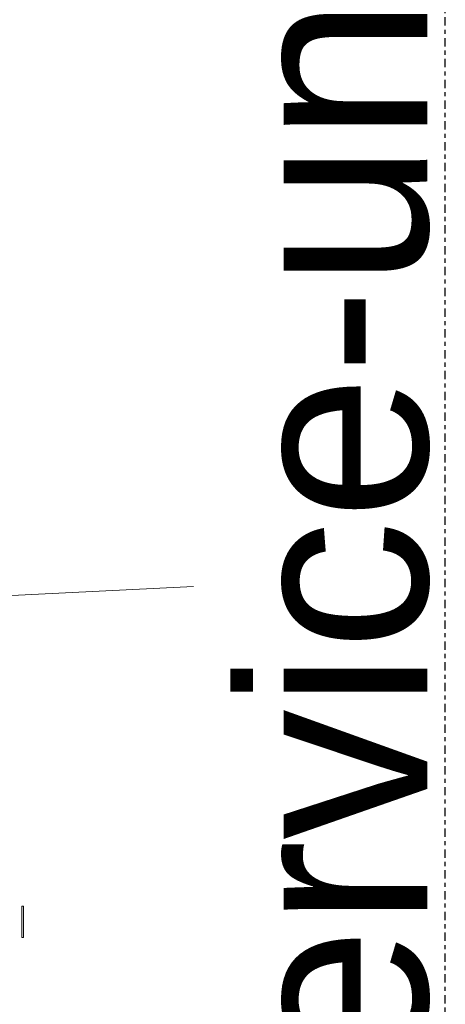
# Model space of a CAD drawing. Header units: millimetres. Extents: x -80560 to 110805, y -11020 to 52719.
# Tile 62 of 145: x 50685 to 51095, y 21102 to 22049. Entities that reach past the tile are written whole.
import ezdxf

# ---------------------------------------------------------------- set-up
doc = ezdxf.new("R2010")
doc.units = ezdxf.units.MM
doc.linetypes.add('CENTER2', pattern=[20, 8, -4, 4, -4])
for name, color, linetype, lineweight in [('A-AREA-IDEN', 2, 'Continuous', 9), ('I-FURN', 30, 'Continuous', 18), ('S-GRID', 1, 'Continuous', 9)]:
    doc.layers.add(name, color=color, linetype=linetype, lineweight=lineweight)
doc.styles.add('Arial', font='arial.ttf', dxfattribs={"height": 180})

# ---------------------------------------------------------------- blocks, each defined once
blk = doc.blocks.new('82_kopieerapparaat_Sharp - std-31613085-DO_03 derde verdieping')
at = {"layer": 'I-FURN'}
for p, q in [((-250.8, -357.65), (-280.8, -357.65)), ((-280.8, -357.65), (-250.8, -357.65)), ((-280.8, -357.65), (-280.8, -359.15)), ((-280.8, -357.65), (-280.8, -359.15)), ((-250.8, -357.65), (-280.8, -357.65)), ((-280.8, -357.65), (-250.8, -357.65)), ((-280.8, -357.65), (-280.8, -359.15)), ((-280.8, -357.65), (-280.8, -359.15)), ((-250.8, -357.65), (-280.8, -357.65)), ((-280.8, -357.65), (-250.8, -357.65)), ((-280.8, -357.65), (-280.8, -359.15)), ((-280.8, -357.65), (-280.8, -359.15)), ((-250.8, -359.15), (-280.8, -359.15)), ((-280.8, -359.15), (-250.8, -359.15)), ((-250.8, -359.15), (-280.8, -359.15)), ((-280.8, -359.15), (-250.8, -359.15)), ((-250.8, -359.15), (-280.8, -359.15)), ((-280.8, -359.15), (-250.8, -359.15)), ((-250.8, -359.15), (-250.8, -357.65)), ((-250.8, -357.65), (-250.8, -359.15)), ((-250.8, -359.15), (-250.8, -357.65)), ((-250.8, -357.65), (-250.8, -359.15)), ((-250.8, -359.15), (-250.8, -357.65)), ((-250.8, -357.65), (-250.8, -359.15))]:
    blk.add_line(p, q, dxfattribs=at)

msp = doc.modelspace()

# ---------------------------------------------------------------- linework, layer by layer
at = {"layer": 'A-AREA-IDEN'}
msp.add_line((50463.12, 21484.76), (50852.66, 21504.18), dxfattribs=at)
at = {"layer": 'S-GRID', "linetype": 'CENTER2', "lineweight": 25}
msp.add_line((51094.82, 4383.34), (51094.82, 52119.14), dxfattribs=at)

# ---------------------------------------------------------------- block references
at = {"layer": 'I-FURN', "rotation": 89.99999999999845}
msp.add_blockref('82_kopieerapparaat_Sharp - std-31613085-DO_03 derde verdieping', (50329.85, 21447.43), dxfattribs=at)

# ---------------------------------------------------------------- texts
at = {"layer": 'A-AREA-IDEN', "insert": (50897.55, 20869.19), "char_height": 180, "width": 1531.2231, "attachment_point": 1, "rotation": 90, "style": 'Arial'}
msp.add_mtext('Service-unit', dxfattribs=at)

doc.saveas('drawing.dxf')
